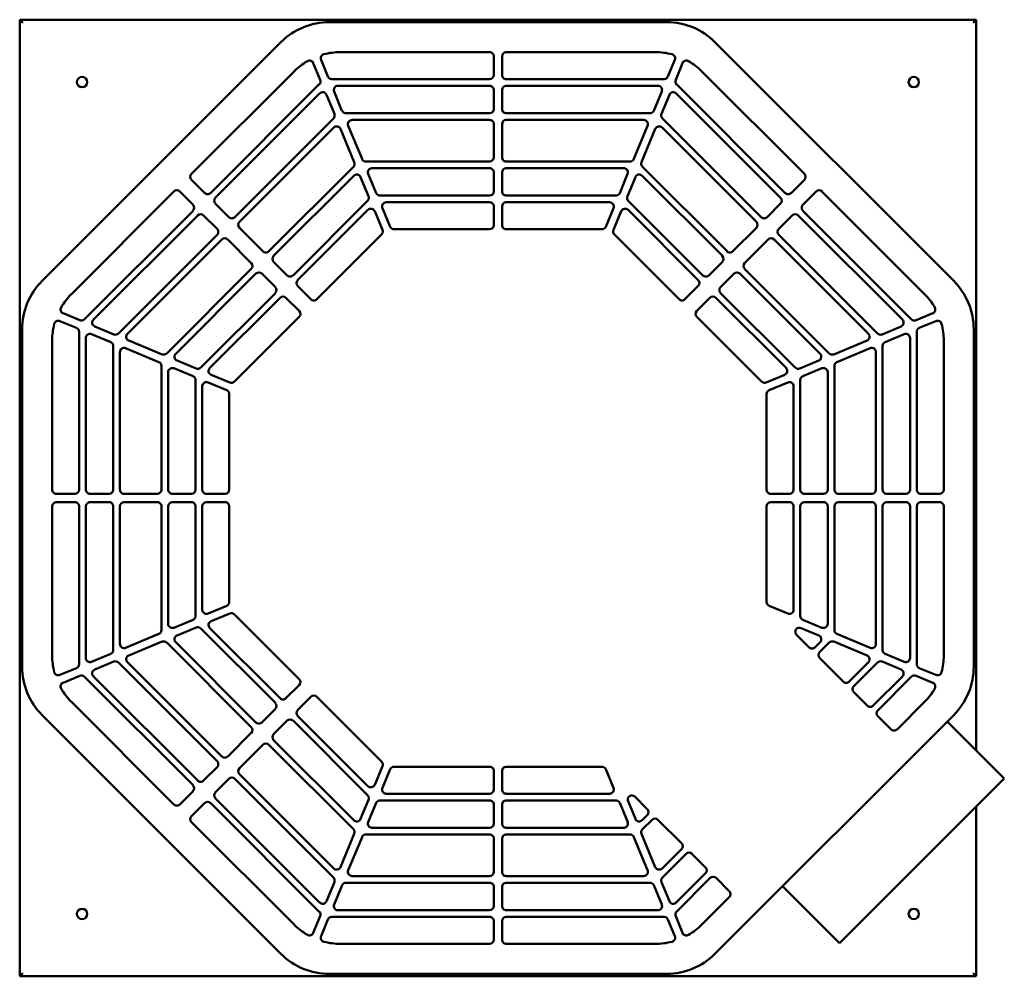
# Model space of a CAD drawing. Header units: millimetres. Extents: x 458 to 1642, y 167 to 1318.
import ezdxf

# ---------------------------------------------------------------- set-up
doc = ezdxf.new("R2010")
doc.units = ezdxf.units.MM
doc.header["$LTSCALE"] = 5
doc.layers.add('Widoczne (ISO)', color=7, linetype='Continuous', lineweight=50)

msp = doc.modelspace()

# ---------------------------------------------------------------- linework, layer by layer
at = {"layer": 'Widoczne (ISO)'}
for p, q in [((461.9, 1313.7), (458.1, 1317.5)), ((458.1, 167.5), (458.1, 1317.5)), ((458.1, 1317.5), (1608.1, 1317.5)), ((1236, 1314.6), (830.2, 1314.5)), ((1608.1, 1317.5), (1604.3, 1313.7)), ((1608.1, 1317.5), (1608.1, 439)), ((772.2, 1290.5), (485.1, 1003.4)), ((1581.1, 1003.4), (1294, 1290.5)), ((828.7, 1249.1), (820.4, 1269.2)), ((843.8, 1278.5), (1023.1, 1278.5)), ((1028.1, 1273.5), (1028.1, 1251)), ((1038.1, 1251), (1038.1, 1273.5)), ((1043.1, 1278.5), (1222.4, 1278.5)), ((1245.8, 1269.2), (1237.5, 1249.1)), ((664.7, 1132.1), (787.9, 1255.4)), ((811.1, 1265.3), (819.4, 1245.3)), ((1246.8, 1245.3), (1255.1, 1265.3)), ((1278.2, 1255.4), (1401.5, 1132.1)), ((1023.1, 1246), (833.3, 1246)), ((1232.9, 1246), (1043.1, 1246)), ((818.3, 1239.8), (687.7, 1109.1)), ((840.7, 1238), (1023.1, 1238)), ((1028.1, 1233), (1028.1, 1210)), ((1038.1, 1210), (1038.1, 1233)), ((1043.1, 1238), (1225.4, 1238)), ((1378.5, 1109.1), (1247.8, 1239.8)), ((693.3, 1103.5), (818.7, 1228.9)), ((826.9, 1227.3), (836.4, 1204.3)), ((845.6, 1208.1), (836.1, 1231.1)), ((1230.1, 1231.1), (1220.5, 1208.1)), ((1229.8, 1204.3), (1239.3, 1227.3)), ((1247.5, 1228.9), (1372.9, 1103.5)), ((835.3, 1198.8), (716.7, 1080.1)), ((1023.1, 1205), (850.3, 1205)), ((857.7, 1197), (1023.1, 1197)), ((1215.9, 1205), (1043.1, 1205)), ((1043.1, 1197), (1208.5, 1197)), ((1349.5, 1080.1), (1230.9, 1198.8)), ((722.3, 1074.5), (835.7, 1187.9)), ((843.9, 1186.3), (860.4, 1146.3)), ((869.7, 1150.1), (853.1, 1190.1)), ((1028.1, 1192), (1028.1, 1152)), ((1038.1, 1152), (1038.1, 1192)), ((1213.1, 1190.1), (1196.5, 1150.1)), ((1205.7, 1146.3), (1222.3, 1186.3)), ((1230.5, 1187.9), (1343.9, 1074.5)), ((859.4, 1140.8), (757.7, 1039.1)), ((1023.1, 1147), (874.3, 1147)), ((881.7, 1139), (1023.1, 1139)), ((1191.9, 1147), (1043.1, 1147)), ((1043.1, 1139), (1184.4, 1139)), ((1308.5, 1039.1), (1206.8, 1140.8)), ((680.6, 1109.1), (664.7, 1125)), ((763.3, 1033.5), (859.7, 1129.9)), ((867.9, 1128.3), (877.4, 1105.3)), ((886.7, 1109.1), (877.1, 1132.1)), ((1028.1, 1134), (1028.1, 1111)), ((1038.1, 1111), (1038.1, 1134)), ((1189, 1132.1), (1179.5, 1109.1)), ((1188.8, 1105.3), (1198.3, 1128.3)), ((1206.4, 1129.9), (1302.9, 1033.5)), ((1401.5, 1125), (1385.6, 1109.1)), ((520.2, 987.7), (643.5, 1110.9)), ((650.5, 1110.9), (666.5, 1095)), ((1023.1, 1106), (891.3, 1106)), ((1174.9, 1106), (1043.1, 1106)), ((1399.7, 1095), (1415.6, 1110.9)), ((1422.7, 1110.9), (1546, 987.7)), ((709.6, 1080.1), (693.3, 1096.4)), ((876.3, 1099.8), (786.7, 1010.1)), ((903.4, 1068.6), (894.1, 1091.1)), ((898.7, 1098), (1023.1, 1098)), ((1028.1, 1093), (1028.1, 1070.5)), ((1038.1, 1070.5), (1038.1, 1093)), ((1043.1, 1098), (1167.4, 1098)), ((1172.1, 1091.1), (1162.7, 1068.6)), ((1279.5, 1010.1), (1189.8, 1099.8)), ((1372.9, 1096.4), (1356.6, 1080.1)), ((666.5, 1087.9), (535.8, 957.2)), ((546.7, 956.9), (672.1, 1082.3)), ((679.2, 1082.3), (695.4, 1066)), ((792.3, 1004.5), (876.7, 1088.9)), ((884.9, 1087.3), (894.2, 1064.8)), ((1172, 1064.8), (1181.3, 1087.3)), ((1189.5, 1088.9), (1273.9, 1004.5)), ((1370.7, 1066), (1387, 1082.3)), ((1394.1, 1082.3), (1519.5, 956.9)), ((1530.4, 957.2), (1399.7, 1087.9)), ((750.6, 1039.1), (722.3, 1067.4)), ((1023.1, 1065.5), (908.1, 1065.5)), ((1158.1, 1065.5), (1043.1, 1065.5)), ((1343.9, 1067.4), (1315.6, 1039.1)), ((695.4, 1058.9), (576.8, 940.3)), ((893.1, 1059.3), (815.3, 981.5)), ((1250.9, 981.5), (1173.1, 1059.3)), ((1489.4, 940.3), (1370.7, 1058.9)), ((587.7, 939.9), (701.1, 1053.3)), ((708.2, 1053.3), (736.5, 1025)), ((1329.7, 1025), (1358, 1053.3)), ((1365.1, 1053.3), (1478.5, 939.9)), ((779.6, 1010.1), (763.3, 1026.4)), ((1302.9, 1026.4), (1286.6, 1010.1)), ((736.5, 1017.9), (634.8, 916.2)), ((645.7, 915.9), (742.1, 1012.3)), ((749.2, 1012.3), (765.5, 996)), ((1300.7, 996), (1317, 1012.3)), ((1324.1, 1012.3), (1420.5, 915.9)), ((1431.4, 916.2), (1329.7, 1017.9)), ((808.2, 981.5), (792.3, 997.4)), ((1273.9, 997.4), (1258, 981.5)), ((765.5, 988.9), (675.8, 899.3)), ((686.7, 898.9), (771.1, 983.3)), ((778.2, 983.3), (794.1, 967.4)), ((1272.1, 967.4), (1288, 983.3)), ((1295.1, 983.3), (1379.5, 898.9)), ((1390.4, 899.3), (1300.7, 988.9)), ((530.3, 956.2), (510.3, 964.5)), ((794.1, 960.3), (716.3, 882.5)), ((1349.9, 882.5), (1272.1, 960.3)), ((1555.9, 964.5), (1535.8, 956.2)), ((506.4, 955.2), (526.5, 946.9)), ((571.3, 939.2), (548.3, 948.7)), ((1517.9, 948.7), (1494.9, 939.2)), ((1539.7, 946.9), (1559.7, 955.2)), ((461, 945.4), (461, 539.6)), ((529.6, 942.3), (529.6, 752.5)), ((544.5, 939.5), (567.5, 929.9)), ((1498.7, 929.9), (1521.7, 939.5)), ((1536.6, 752.5), (1536.6, 942.3)), ((1605.1, 539.6), (1605.1, 945.4)), ((497.1, 752.5), (497.1, 931.8)), ((537.6, 752.5), (537.6, 934.8)), ((570.6, 925.3), (570.6, 752.5)), ((629.3, 915.2), (589.3, 931.7)), ((1476.9, 931.7), (1436.9, 915.2)), ((1495.6, 752.5), (1495.6, 925.3)), ((1528.6, 934.8), (1528.6, 752.5)), ((1569.1, 931.8), (1569.1, 752.5)), ((578.6, 752.5), (578.6, 917.9)), ((585.5, 922.5), (625.5, 905.9)), ((1440.7, 905.9), (1480.7, 922.5)), ((1487.6, 917.9), (1487.6, 752.5)), ((628.6, 901.3), (628.6, 752.5)), ((670.3, 898.2), (647.3, 907.7)), ((1418.9, 907.7), (1395.9, 898.2)), ((1437.6, 752.5), (1437.6, 901.3)), ((636.6, 752.5), (636.6, 893.8)), ((643.5, 898.5), (666.5, 888.9)), ((710.8, 881.4), (688.3, 890.7)), ((1377.9, 890.7), (1355.4, 881.4)), ((1399.7, 888.9), (1422.7, 898.5)), ((1429.6, 893.8), (1429.6, 752.5)), ((669.6, 884.3), (669.6, 752.5)), ((677.6, 752.5), (677.6, 876.9)), ((684.5, 881.5), (707, 872.2)), ((1359.2, 872.2), (1381.7, 881.5)), ((1388.6, 876.9), (1388.6, 752.5)), ((1396.6, 752.5), (1396.6, 884.3)), ((710.1, 867.5), (710.1, 752.5)), ((1356.1, 752.5), (1356.1, 867.5)), ((524.6, 747.5), (502.1, 747.5)), ((565.6, 747.5), (542.6, 747.5)), ((623.6, 747.5), (583.6, 747.5)), ((664.6, 747.5), (641.6, 747.5)), ((705.1, 747.5), (682.6, 747.5)), ((1383.6, 747.5), (1361.1, 747.5)), ((1424.6, 747.5), (1401.6, 747.5)), ((1482.6, 747.5), (1442.6, 747.5)), ((1523.6, 747.5), (1500.6, 747.5)), ((1564.1, 747.5), (1541.6, 747.5)), ((502.1, 737.5), (524.6, 737.5)), ((542.6, 737.5), (565.6, 737.5)), ((583.6, 737.5), (623.6, 737.5)), ((641.6, 737.5), (664.6, 737.5)), ((682.6, 737.5), (705.1, 737.5)), ((1361.1, 737.5), (1383.6, 737.5)), ((1401.6, 737.5), (1424.6, 737.5)), ((1442.6, 737.5), (1482.6, 737.5)), ((1500.6, 737.5), (1523.6, 737.5)), ((1541.6, 737.5), (1564.1, 737.5)), ((497.1, 553.2), (497.1, 732.5)), ((529.6, 732.5), (529.6, 542.7)), ((537.6, 550.2), (537.6, 732.5)), ((570.6, 732.5), (570.6, 559.7)), ((578.6, 567.1), (578.6, 732.5)), ((628.6, 732.5), (628.6, 583.7)), ((636.6, 591.2), (636.6, 732.5)), ((669.6, 732.5), (669.6, 600.7)), ((677.6, 608.1), (677.6, 732.5)), ((710.1, 732.5), (710.1, 617.5)), ((1356.1, 617.5), (1356.1, 732.5)), ((1388.6, 732.5), (1388.6, 608.1)), ((1396.6, 600.7), (1396.6, 732.5)), ((1429.6, 732.5), (1429.6, 591.2)), ((1437.6, 583.7), (1437.6, 732.5)), ((1487.6, 732.5), (1487.6, 567.1)), ((1495.6, 559.7), (1495.6, 732.5)), ((1528.6, 732.5), (1528.6, 550.2)), ((1536.6, 542.7), (1536.6, 732.5)), ((1569.1, 732.5), (1569.1, 553.2)), ((707, 612.8), (684.5, 603.5)), ((1381.7, 603.5), (1359.2, 612.8)), ((666.5, 596.1), (643.5, 586.5)), ((688.3, 594.3), (710.8, 603.6)), ((716.3, 602.5), (794.1, 524.7)), ((1422.7, 586.5), (1399.7, 596.1)), ((647.3, 577.3), (670.3, 586.8)), ((675.8, 585.7), (765.5, 496.1)), ((771.1, 501.7), (686.7, 586.1)), ((1397.5, 586.1), (1418.9, 577.3)), ((625.5, 579.1), (585.5, 562.5)), ((589.3, 553.3), (629.3, 569.8)), ((634.8, 568.8), (736.5, 467.1)), ((742.1, 472.7), (645.7, 569.1)), ((1407.2, 562.9), (1392.1, 578)), ((1420.5, 569.1), (1414.2, 562.9)), ((1419.9, 557.2), (1431.4, 568.8)), ((1436.9, 569.8), (1476.9, 553.3)), ((1480.7, 562.5), (1440.7, 579.1)), ((567.5, 555.1), (544.5, 545.5)), ((548.3, 536.3), (571.3, 545.8)), ((576.8, 544.7), (695.4, 426.1)), ((701.1, 431.7), (587.7, 545.1)), ((1448.2, 521.9), (1419.9, 550.2)), ((1478.5, 545.1), (1455.2, 521.9)), ((1460.9, 516.2), (1489.4, 544.7)), ((1494.9, 545.8), (1517.9, 536.3)), ((1521.7, 545.5), (1498.7, 555.1)), ((526.5, 538.1), (506.4, 529.8)), ((1559.7, 529.8), (1539.7, 538.1)), ((510.3, 520.5), (530.3, 528.8)), ((535.8, 527.8), (666.5, 397.1)), ((672.1, 402.7), (546.7, 528.1)), ((1519.5, 528.1), (1484.2, 492.9)), ((1489.9, 487.2), (1530.4, 527.8)), ((1535.9, 528.8), (1555.9, 520.5)), ((794.1, 517.6), (778.2, 501.7)), ((1477.2, 492.9), (1460.9, 509.2)), ((643.5, 374.1), (520.2, 497.3)), ((792.3, 487.6), (808.2, 503.5)), ((815.3, 503.5), (893.1, 425.7)), ((1546, 497.3), (1512.9, 464.3)), ((765.5, 489), (749.2, 472.7)), ((485.1, 481.6), (772.2, 194.5)), ((763.3, 458.6), (779.6, 474.9)), ((786.7, 474.9), (876.3, 385.2)), ((876.7, 396.1), (792.3, 480.5)), ((1294, 194.5), (1581.1, 481.6)), ((1505.8, 464.3), (1489.9, 480.2)), ((1576.9, 470.3), (1573.3, 473.8)), ((1576.9, 470.3), (1640.6, 406.5)), ((736.5, 460), (708.2, 431.7)), ((859.7, 355.1), (763.3, 451.5)), ((722.3, 417.6), (750.6, 445.9)), ((757.7, 445.9), (859.4, 344.2)), ((695.4, 419), (679.2, 402.7)), ((894.2, 420.2), (884.9, 397.7)), ((894.1, 393.9), (903.4, 416.4)), ((908.1, 419.5), (1023.1, 419.5)), ((1028.1, 414.5), (1028.1, 392)), ((1038.1, 392), (1038.1, 414.5)), ((1043.1, 419.5), (1158.1, 419.5)), ((1162.7, 416.4), (1172.1, 393.9)), ((693.3, 388.6), (709.6, 404.9)), ((716.7, 404.9), (835.3, 286.2)), ((835.7, 297.1), (722.3, 410.5)), ((1443.9, 207.2), (1641.9, 405.2)), ((1641.9, 405.2), (1640.6, 406.5)), ((666.5, 390), (650.5, 374.1)), ((818.7, 256.1), (693.3, 381.5)), ((877.4, 379.7), (867.9, 356.7)), ((891.3, 379), (1023.1, 379)), ((1023.1, 387), (898.7, 387)), ((1167.4, 387), (1043.1, 387)), ((1043.1, 379), (1174.9, 379)), ((1197.6, 383.5), (1212.7, 368.4)), ((664.7, 360), (680.6, 375.9)), ((687.7, 375.9), (818.3, 245.2)), ((877.1, 352.9), (886.7, 375.9)), ((1028.1, 374), (1028.1, 351)), ((1038.1, 351), (1038.1, 374)), ((1179.5, 375.9), (1189.1, 352.9)), ((1198.3, 356.7), (1189.5, 378.1)), ((1608.1, 371.4), (1608.1, 167.5)), ((1212.7, 361.4), (1206.4, 355.1)), ((1206.8, 344.2), (1218.4, 355.7)), ((1225.4, 355.7), (1253.7, 327.4)), ((787.9, 229.6), (664.7, 352.9)), ((1023.1, 346), (881.8, 346)), ((1184.4, 346), (1043.1, 346)), ((860.4, 338.7), (843.9, 298.7)), ((853.1, 294.9), (869.7, 334.9)), ((874.3, 338), (1023.1, 338)), ((1028.1, 333), (1028.1, 293)), ((1038.1, 293), (1038.1, 333)), ((1043.1, 338), (1191.9, 338)), ((1196.5, 334.9), (1213.1, 294.9)), ((1222.3, 298.7), (1205.7, 338.7)), ((1253.7, 320.4), (1230.5, 297.1)), ((1230.9, 286.2), (1259.4, 314.7)), ((1266.4, 314.7), (1282.7, 298.4)), ((1023.1, 288), (857.7, 288)), ((1208.5, 288), (1043.1, 288)), ((1282.7, 291.4), (1247.5, 256.1)), ((1247.8, 245.2), (1288.4, 285.7)), ((1295.4, 285.7), (1311.3, 269.8)), ((836.4, 280.7), (826.9, 257.7)), ((836.1, 253.9), (845.7, 276.9)), ((850.3, 280), (1023.1, 280)), ((1028.1, 275), (1028.1, 252)), ((1038.1, 252), (1038.1, 275)), ((1043.1, 280), (1215.9, 280)), ((1220.5, 276.9), (1230.1, 253.9)), ((1239.3, 257.7), (1229.8, 280.7)), ((1443.9, 207.2), (1375.3, 275.8)), ((1311.3, 262.7), (1278.2, 229.6)), ((819.4, 239.7), (811.1, 219.7)), ((833.3, 239), (1023.1, 239)), ((1023.1, 247), (840.7, 247)), ((1225.4, 247), (1043.1, 247)), ((1043.1, 239), (1232.9, 239)), ((1255.1, 219.7), (1246.8, 239.7)), ((820.4, 215.8), (828.7, 235.9)), ((1028.1, 234), (1028.1, 211.5)), ((1038.1, 211.5), (1038.1, 234)), ((1237.5, 235.9), (1245.8, 215.8)), ((1023.1, 206.5), (843.8, 206.5)), ((1222.4, 206.5), (1043.1, 206.5)), ((458.1, 167.5), (461.9, 171.3)), ((1608.1, 167.5), (458.1, 167.5)), ((830.2, 170.4), (1236, 170.5)), ((1608.1, 167.5), (1604.3, 171.3))]:
    msp.add_line(p, q, dxfattribs=at)
for centre in [(533.1, 1242.5), (1533.1, 1242.5), (533.1, 242.5), (1533.1, 242.5)]:
    msp.add_circle(centre, 6.2, dxfattribs=at)
for centre, radius, start, end in [((830.2, 1232.5), 82, 90.0002, 135.0002), ((1236, 1232.6), 82, 45.0002, 90.0002), ((843.8, 1199.5), 79, 120.2666, 135.0002), ((806.5, 1263.4), 5, 22.5002, 120.2666), ((825, 1271.1), 5, 104.7337, 202.5002), ((843.8, 1199.5), 79, 90.0002, 104.7337), ((1023.1, 1273.5), 5, 0.0002, 90.0002), ((1043.1, 1273.5), 5, 90.0002, 180.0002), ((1222.4, 1199.5), 79, 75.2666, 90.0002), ((1241.2, 1271.1), 5, 337.5002, 75.2666), ((1259.7, 1263.4), 5, 59.7337, 157.5002), ((1222.4, 1199.5), 79, 45.0002, 59.7337), ((814.8, 1243.3), 5, 315.0002, 22.5002), ((833.3, 1251), 5, 202.5002, 270.0002), ((1023.1, 1251), 5, 270.0002, 0.0002), ((1043.1, 1251), 5, 180.0002, 270.0002), ((1232.9, 1251), 5, 270.0002, 337.5002), ((1251.4, 1243.3), 5, 157.5002, 225.0002), ((840.7, 1233), 5, 90.0002, 202.5002), ((1023.1, 1233), 5, 0.0002, 90.0002), ((1043.1, 1233), 5, 90.0002, 180.0002), ((1225.4, 1233), 5, 337.5002, 90.0002), ((822.3, 1225.3), 5, 22.5002, 135.0002), ((1243.9, 1225.3), 5, 45.0002, 157.5002), ((850.3, 1210), 5, 202.5002, 270.0002), ((1023.1, 1210), 5, 270.0002, 0.0002), ((1043.1, 1210), 5, 180.0002, 270.0002), ((1215.9, 1210), 5, 270.0002, 337.5002), ((831.8, 1202.3), 5, 315.0002, 22.5002), ((857.7, 1192), 5, 90.0002, 202.5002), ((1023.1, 1192), 5, 0.0002, 90.0002), ((1043.1, 1192), 5, 90.0002, 180.0002), ((1208.5, 1192), 5, 337.5002, 90.0002), ((1234.4, 1202.3), 5, 157.5002, 225.0002), ((839.2, 1184.3), 5, 22.5002, 135.0002), ((1226.9, 1184.3), 5, 45.0002, 157.5002), ((874.3, 1152), 5, 202.5002, 270.0002), ((1023.1, 1152), 5, 270.0002, 0.0002), ((1043.1, 1152), 5, 180.0002, 270.0002), ((1191.9, 1152), 5, 270.0002, 337.5002), ((855.8, 1144.3), 5, 315.0002, 22.5002), ((881.7, 1134), 5, 90.0002, 202.5002), ((1023.1, 1134), 5, 0.0002, 90.0002), ((1043.1, 1134), 5, 90.0002, 180.0002), ((1184.4, 1134), 5, 337.5002, 90.0002), ((1210.4, 1144.3), 5, 157.5002, 225.0002), ((668.2, 1128.6), 5, 135.0002, 225.0002), ((863.3, 1126.3), 5, 22.5002, 135.0002), ((1202.9, 1126.3), 5, 45.0002, 157.5002), ((1398, 1128.6), 5, 315.0002, 45.0002), ((647, 1107.4), 5, 45.0002, 135.0002), ((684.1, 1112.7), 5, 225.0002, 315.0002), ((696.9, 1099.9), 5, 135.0002, 225.0002), ((872.8, 1103.3), 5, 315.0002, 22.5002), ((891.3, 1111), 5, 202.5002, 270.0002), ((1023.1, 1111), 5, 270.0002, 0.0002), ((1043.1, 1111), 5, 180.0002, 270.0002), ((1174.9, 1111), 5, 270.0002, 337.5002), ((1193.4, 1103.3), 5, 157.5002, 225.0002), ((1369.3, 1099.9), 5, 315.0002, 45.0002), ((1382, 1112.7), 5, 225.0002, 315.0002), ((1419.2, 1107.4), 5, 45.0002, 135.0002), ((662.9, 1091.5), 5, 315.0002, 45.0002), ((880.3, 1085.3), 5, 22.5002, 135.0002), ((898.7, 1093), 5, 90.0002, 202.5002), ((1023.1, 1093), 5, 0.0002, 90.0002), ((1043.1, 1093), 5, 90.0002, 180.0002), ((1167.4, 1093), 5, 337.5002, 90.0002), ((1185.9, 1085.3), 5, 45.0002, 157.5002), ((1403.3, 1091.5), 5, 135.0002, 225.0002), ((675.6, 1078.7), 5, 45.0002, 135.0002), ((713.1, 1083.7), 5, 225.0002, 315.0002), ((1353.1, 1083.7), 5, 225.0002, 315.0002), ((1390.5, 1078.7), 5, 45.0002, 135.0002), ((691.9, 1062.5), 5, 315.0002, 45.0002), ((725.9, 1071), 5, 135.0002, 225.0002), ((908.1, 1070.5), 5, 202.5002, 270.0002), ((1023.1, 1070.5), 5, 270.0002, 0.0002), ((1043.1, 1070.5), 5, 180.0002, 270.0002), ((1158.1, 1070.5), 5, 270.0002, 337.5002), ((1340.3, 1071), 5, 315.0002, 45.0002), ((1374.3, 1062.5), 5, 135.0002, 225.0002), ((704.6, 1049.7), 5, 45.0002, 135.0002), ((889.6, 1062.8), 5, 315.0002, 22.5002), ((1176.6, 1062.8), 5, 157.5002, 225.0002), ((1361.5, 1049.7), 5, 45.0002, 135.0002), ((754.1, 1042.7), 5, 225.0002, 315.0002), ((766.9, 1029.9), 5, 135.0002, 225.0002), ((1299.3, 1029.9), 5, 315.0002, 45.0002), ((1312, 1042.7), 5, 225.0002, 315.0002), ((732.9, 1021.5), 5, 315.0002, 45.0002), ((1333.3, 1021.5), 5, 135.0002, 225.0002), ((745.7, 1008.7), 5, 45.0002, 135.0002), ((783.1, 1013.7), 5, 225.0002, 315.0002), ((1283.1, 1013.7), 5, 225.0002, 315.0002), ((1320.5, 1008.7), 5, 45.0002, 135.0002), ((543, 945.4), 82, 135.0002, 180.0002), ((761.9, 992.5), 5, 315.0002, 45.0002), ((795.9, 1000.9), 5, 135.0002, 225.0002), ((1270.3, 1000.9), 5, 315.0002, 45.0002), ((1304.3, 992.5), 5, 135.0002, 225.0002), ((1523.1, 945.4), 82, 0.0002, 45.0002), ((576.1, 931.8), 79, 135.0002, 149.7337), ((774.6, 979.7), 5, 45.0002, 135.0002), ((1291.5, 979.7), 5, 45.0002, 135.0002), ((1490.1, 931.8), 79, 30.2666, 45.0002), ((512.2, 969.1), 5, 149.7337, 247.5002), ((811.8, 985), 5, 225.0002, 315.0002), ((1254.4, 985), 5, 225.0002, 315.0002), ((1554, 969.1), 5, 292.5002, 30.2666), ((790.6, 963.8), 5, 315.0002, 45.0002), ((1275.6, 963.8), 5, 135.0002, 225.0002), ((576.1, 931.8), 79, 165.2666, 180.0002), ((504.5, 950.6), 5, 67.5002, 165.2666), ((532.2, 960.8), 5, 247.5002, 315.0002), ((550.2, 953.3), 5, 135.0002, 247.5002), ((1515.9, 953.3), 5, 292.5002, 45.0002), ((1533.9, 960.8), 5, 225.0002, 292.5002), ((1561.7, 950.6), 5, 14.7337, 112.5002), ((1490.1, 931.8), 79, 0.0002, 14.7337), ((524.6, 942.3), 5, 0.0002, 67.5002), ((542.6, 934.8), 5, 67.5002, 180.0002), ((573.2, 943.8), 5, 247.5002, 315.0002), ((591.2, 936.3), 5, 135.0002, 247.5002), ((1474.9, 936.3), 5, 292.5002, 45.0002), ((1492.9, 943.8), 5, 225.0002, 292.5002), ((1523.6, 934.8), 5, 0.0002, 112.5002), ((1541.6, 942.3), 5, 112.5002, 180.0002), ((565.6, 925.3), 5, 0.0002, 67.5002), ((1500.6, 925.3), 5, 112.5002, 180.0002), ((583.6, 917.9), 5, 67.5002, 180.0002), ((631.2, 919.8), 5, 247.5002, 315.0002), ((649.2, 912.3), 5, 135.0002, 247.5002), ((1416.9, 912.3), 5, 292.5002, 45.0002), ((1434.9, 919.8), 5, 225.0002, 292.5002), ((1482.6, 917.9), 5, 0.0002, 112.5002), ((623.6, 901.3), 5, 0.0002, 67.5002), ((1442.6, 901.3), 5, 112.5002, 180.0002), ((641.6, 893.8), 5, 67.5002, 180.0002), ((664.6, 884.3), 5, 0.0002, 67.5002), ((672.2, 902.8), 5, 247.5002, 315.0002), ((690.2, 895.3), 5, 135.0002, 247.5002), ((1375.9, 895.3), 5, 292.5002, 45.0002), ((1393.9, 902.8), 5, 225.0002, 292.5002), ((1401.6, 884.3), 5, 112.5002, 180.0002), ((1424.6, 893.8), 5, 0.0002, 112.5002), ((682.6, 876.9), 5, 67.5002, 180.0002), ((712.7, 886), 5, 247.5002, 315.0002), ((1353.4, 886), 5, 225.0002, 292.5002), ((1383.6, 876.9), 5, 0.0002, 112.5002), ((705.1, 867.5), 5, 0.0002, 67.5002), ((1361.1, 867.5), 5, 112.5002, 180.0002), ((502.1, 752.5), 5, 180.0002, 270.0002), ((524.6, 752.5), 5, 270.0002, 0.0002), ((542.6, 752.5), 5, 180.0002, 270.0002), ((565.6, 752.5), 5, 270.0002, 0.0002), ((583.6, 752.5), 5, 180.0002, 270.0002), ((623.6, 752.5), 5, 270.0002, 0.0002), ((641.6, 752.5), 5, 180.0002, 270.0002), ((664.6, 752.5), 5, 270.0002, 0.0002), ((682.6, 752.5), 5, 180.0002, 270.0002), ((705.1, 752.5), 5, 270.0002, 0.0002), ((1361.1, 752.5), 5, 180.0002, 270.0002), ((1383.6, 752.5), 5, 270.0002, 0.0002), ((1401.6, 752.5), 5, 180.0002, 270.0002), ((1424.6, 752.5), 5, 270.0002, 0.0002), ((1442.6, 752.5), 5, 180.0002, 270.0002), ((1482.6, 752.5), 5, 270.0002, 0.0002), ((1500.6, 752.5), 5, 180.0002, 270.0002), ((1523.6, 752.5), 5, 270.0002, 0.0002), ((1541.6, 752.5), 5, 180.0002, 270.0002), ((1564.1, 752.5), 5, 270.0002, 0.0002), ((502.1, 732.5), 5, 90.0002, 180.0002), ((524.6, 732.5), 5, 0.0002, 90.0002), ((542.6, 732.5), 5, 90.0002, 180.0002), ((565.6, 732.5), 5, 0.0002, 90.0002), ((583.6, 732.5), 5, 90.0002, 180.0002), ((623.6, 732.5), 5, 0.0002, 90.0002), ((641.6, 732.5), 5, 90.0002, 180.0002), ((664.6, 732.5), 5, 0.0002, 90.0002), ((682.6, 732.5), 5, 90.0002, 180.0002), ((705.1, 732.5), 5, 0.0002, 90.0002), ((1361.1, 732.5), 5, 90.0002, 180.0002), ((1383.6, 732.5), 5, 0.0002, 90.0002), ((1401.6, 732.5), 5, 90.0002, 180.0002), ((1424.6, 732.5), 5, 0.0002, 90.0002), ((1442.6, 732.5), 5, 90.0002, 180.0002), ((1482.6, 732.5), 5, 0.0002, 90.0002), ((1500.6, 732.5), 5, 90.0002, 180.0002), ((1523.6, 732.5), 5, 0.0002, 90.0002), ((1541.6, 732.5), 5, 90.0002, 180.0002), ((1564.1, 732.5), 5, 0.0002, 90.0002), ((705.1, 617.5), 5, 292.5002, 0.0002), ((1361.1, 617.5), 5, 180.0002, 247.5002), ((682.6, 608.1), 5, 180.0002, 292.5002), ((712.7, 599), 5, 45.0002, 112.5002), ((1383.6, 608.1), 5, 247.5002, 0.0002), ((664.6, 600.7), 5, 292.5002, 0.0002), ((690.2, 589.7), 5, 112.5002, 225.0002), ((1401.6, 600.7), 5, 180.0002, 247.5002), ((623.6, 583.7), 5, 292.5002, 0.0002), ((641.6, 591.2), 5, 180.0002, 292.5002), ((672.2, 582.2), 5, 45.0002, 112.5002), ((1395.6, 581.5), 5, 67.5002, 225.0002), ((1424.6, 591.2), 5, 247.5002, 0.0002), ((1442.6, 583.7), 5, 180.0002, 247.5002), ((631.2, 565.2), 5, 45.0002, 112.5002), ((649.2, 572.7), 5, 112.5002, 225.0002), ((1416.9, 572.7), 5, 315.0002, 67.5002), ((1434.9, 565.2), 5, 67.5002, 135.0002), ((565.6, 559.7), 5, 292.5002, 0.0002), ((583.6, 567.1), 5, 180.0002, 292.5002), ((1410.7, 566.4), 5, 225.0002, 315.0002), ((1423.4, 553.7), 5, 135.0002, 225.0002), ((1482.6, 567.1), 5, 247.5002, 0.0002), ((1500.6, 559.7), 5, 180.0002, 247.5002), ((576.1, 553.2), 79, 180.0002, 194.7337), ((542.6, 550.2), 5, 180.0002, 292.5002), ((573.2, 541.2), 5, 45.0002, 112.5002), ((591.2, 548.7), 5, 112.5002, 225.0002), ((1474.9, 548.7), 5, 315.0002, 67.5002), ((1492.9, 541.2), 5, 67.5002, 135.0002), ((1523.6, 550.2), 5, 247.5002, 0.0002), ((1490.1, 553.2), 79, 345.2666, 0.0002), ((543, 539.6), 82, 180.0002, 225.0002), ((504.5, 534.4), 5, 194.7337, 292.5002), ((524.6, 542.7), 5, 292.5002, 0.0002), ((550.2, 531.7), 5, 112.5002, 225.0002), ((1515.9, 531.7), 5, 315.0002, 67.5002), ((1541.6, 542.7), 5, 180.0002, 247.5002), ((1561.7, 534.4), 5, 247.5002, 345.2666), ((1523.1, 539.6), 82, 315.0002, 0.0002), ((532.2, 524.2), 5, 45.0002, 112.5002), ((790.6, 521.2), 5, 315.0002, 45.0002), ((1451.7, 525.4), 5, 225.0002, 315.0002), ((1533.9, 524.2), 5, 67.5002, 135.0002), ((512.2, 515.9), 5, 112.5002, 210.2666), ((576.1, 553.2), 79, 210.2666, 225.0002), ((1464.4, 512.7), 5, 135.0002, 225.0002), ((1490.1, 553.2), 79, 315.0002, 329.7337), ((1554, 515.9), 5, 329.7337, 67.5002), ((774.6, 505.3), 5, 225.0002, 315.0002), ((811.8, 500), 5, 45.0002, 135.0002), ((761.9, 492.5), 5, 315.0002, 45.0002), ((795.9, 484.1), 5, 135.0002, 225.0002), ((1480.7, 496.4), 5, 225.0002, 315.0002), ((1493.4, 483.7), 5, 135.0002, 225.0002), ((783.1, 471.3), 5, 45.0002, 135.0002), ((732.9, 463.5), 5, 315.0002, 45.0002), ((745.7, 476.3), 5, 225.0002, 315.0002), ((1509.3, 467.8), 5, 225.0002, 315.0002), ((766.9, 455.1), 5, 135.0002, 225.0002), ((754.1, 442.3), 5, 45.0002, 135.0002), ((704.6, 435.3), 5, 225.0002, 315.0002), ((691.9, 422.5), 5, 315.0002, 45.0002), ((725.9, 414), 5, 135.0002, 225.0002), ((889.6, 422.2), 5, 337.5002, 45.0002), ((908.1, 414.5), 5, 90.0002, 157.5002), ((1023.1, 414.5), 5, 0.0002, 90.0002), ((1043.1, 414.5), 5, 90.0002, 180.0002), ((1158.1, 414.5), 5, 22.5002, 90.0002), ((675.6, 406.3), 5, 225.0002, 315.0002), ((713.1, 401.3), 5, 45.0002, 135.0002), ((662.9, 393.5), 5, 315.0002, 45.0002), ((880.3, 399.7), 5, 225.0002, 337.5002), ((898.7, 392), 5, 157.5002, 270.0002), ((1023.1, 392), 5, 270.0002, 0.0002), ((1043.1, 392), 5, 180.0002, 270.0002), ((1167.4, 392), 5, 270.0002, 22.5002), ((696.9, 385.1), 5, 135.0002, 225.0002), ((872.8, 381.7), 5, 337.5002, 45.0002), ((891.3, 374), 5, 90.0002, 157.5002), ((1023.1, 374), 5, 0.0002, 90.0002), ((1043.1, 374), 5, 90.0002, 180.0002), ((1174.9, 374), 5, 22.5002, 90.0002), ((1194.1, 380), 5, 45.0002, 202.5002), ((647, 377.6), 5, 225.0002, 315.0002), ((684.1, 372.3), 5, 45.0002, 135.0002), ((1209.2, 364.9), 5, 315.0002, 45.0002), ((668.2, 356.4), 5, 135.0002, 225.0002), ((863.3, 358.7), 5, 225.0002, 337.5002), ((1202.9, 358.7), 5, 202.5002, 315.0002), ((1221.9, 352.2), 5, 45.0002, 135.0002), ((855.8, 340.7), 5, 337.5002, 45.0002), ((881.8, 351), 5, 157.5002, 270.0002), ((1023.1, 351), 5, 270.0002, 0.0002), ((1043.1, 351), 5, 180.0002, 270.0002), ((1184.4, 351), 5, 270.0002, 22.5002), ((1210.4, 340.7), 5, 135.0002, 202.5002), ((874.3, 333), 5, 90.0002, 157.5002), ((1023.1, 333), 5, 0.0002, 90.0002), ((1043.1, 333), 5, 90.0002, 180.0002), ((1191.9, 333), 5, 22.5002, 90.0002), ((1250.2, 323.9), 5, 315.0002, 45.0002), ((1262.9, 311.2), 5, 45.0002, 135.0002), ((839.2, 300.7), 5, 225.0002, 337.5002), ((1226.9, 300.7), 5, 202.5002, 315.0002), ((1279.2, 294.9), 5, 315.0002, 45.0002), ((831.8, 282.7), 5, 337.5002, 45.0002), ((857.7, 293), 5, 157.5002, 270.0002), ((1023.1, 293), 5, 270.0002, 0.0002), ((1043.1, 293), 5, 180.0002, 270.0002), ((1208.5, 293), 5, 270.0002, 22.5002), ((1234.4, 282.7), 5, 135.0002, 202.5002), ((1291.9, 282.2), 5, 45.0002, 135.0002), ((850.3, 275), 5, 90.0002, 157.5002), ((1023.1, 275), 5, 0.0002, 90.0002), ((1043.1, 275), 5, 90.0002, 180.0002), ((1215.9, 275), 5, 22.5002, 90.0002), ((1307.8, 266.3), 5, 315.0002, 45.0002), ((822.3, 259.7), 5, 225.0002, 337.5002), ((840.7, 252), 5, 157.5002, 270.0002), ((1023.1, 252), 5, 270.0002, 0.0002), ((1043.1, 252), 5, 180.0002, 270.0002), ((1225.4, 252), 5, 270.0002, 22.5002), ((1243.9, 259.7), 5, 202.5002, 315.0002), ((814.8, 241.7), 5, 337.5002, 45.0002), ((833.3, 234), 5, 90.0002, 157.5002), ((1023.1, 234), 5, 0.0002, 90.0002), ((1043.1, 234), 5, 90.0002, 180.0002), ((1232.9, 234), 5, 22.5002, 90.0002), ((1251.4, 241.7), 5, 135.0002, 202.5002), ((843.8, 285.5), 79, 225.0002, 239.7337), ((1222.4, 285.5), 79, 300.2666, 315.0002), ((806.5, 221.6), 5, 239.7337, 337.5002), ((825, 213.9), 5, 157.5002, 255.2666), ((1241.2, 213.9), 5, 284.7337, 22.5002), ((1259.7, 221.6), 5, 202.5002, 300.2666), ((843.8, 285.5), 79, 255.2666, 270.0002), ((1023.1, 211.5), 5, 270.0002, 0.0002), ((1043.1, 211.5), 5, 180.0002, 270.0002), ((1222.4, 285.5), 79, 270.0002, 284.7337), ((830.2, 252.4), 82, 225.0002, 270.0002), ((1236, 252.5), 82, 270.0002, 315.0002)]:
    msp.add_arc(centre, radius, start, end, dxfattribs=at)

doc.saveas('drawing.dxf')
